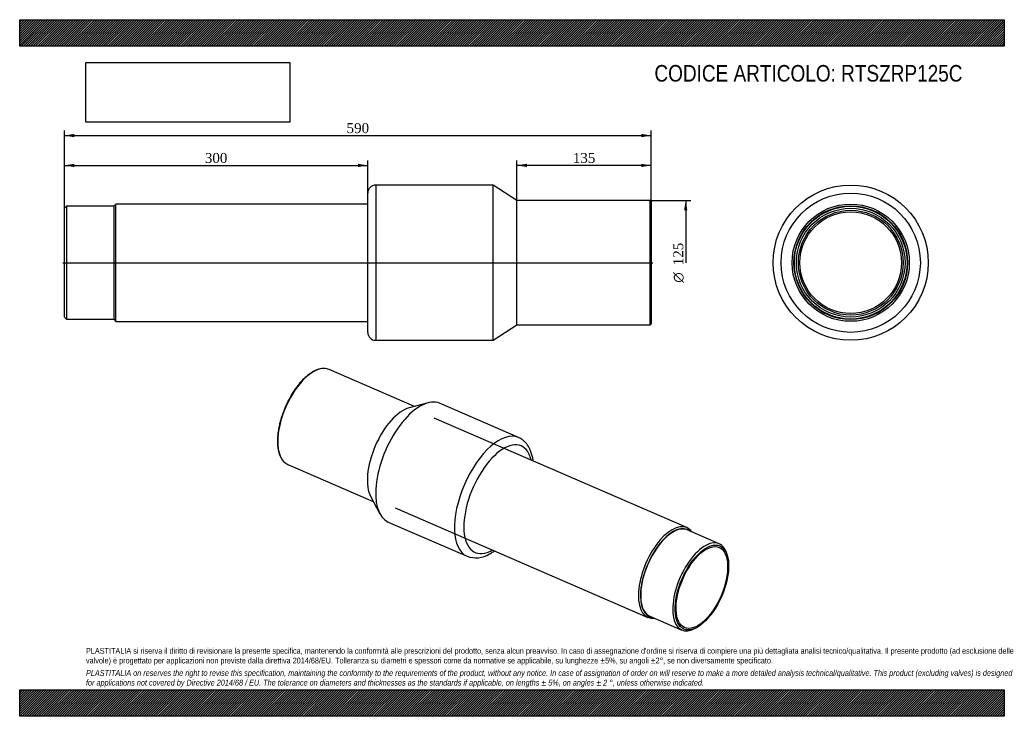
# Model space of a CAD drawing. Header units: millimetres. Extents: x 0 to 1188, y 0 to 840.
import ezdxf
from ezdxf.enums import TextEntityAlignment as Align
from ezdxf.lldxf.tags import DXFTag

# ---------------------------------------------------------------- set-up
doc = ezdxf.new("R2010")
doc.units = ezdxf.units.MM
doc.header["$LTSCALE"] = 4
for name, color, linetype in [('COPERTURA_TUBO', 7, 'Continuous'), ('Default', 7, 'Continuous'), ('DV2_Default', 7, 'Continuous'), ('PARTE_PE_', 7, 'Continuous'), ('PARTEA_ACCIAIO', 7, 'Continuous')]:
    doc.layers.add(name, color=color, linetype=linetype)
doc.styles.add('SEACAD_Solid_Edge_ANSI1_Symbols', font='semeca1.ttf')
doc.styles.add('SEACAD_Times_New_Roman', font='times.ttf')
tags = doc.linetypes.add('CENTER2', pattern=[28.575, 19.05, -3.175, 3.175, -3.175]).pattern_tags.tags
tags[10:11] = [DXFTag(74, 4), DXFTag(75, 0), DXFTag(340, '0'), DXFTag(46, 0.0), DXFTag(50, 0.0), DXFTag(44, 0.0), DXFTag(45, 0.0)]
tags[8:9] = [DXFTag(74, 4), DXFTag(75, 0), DXFTag(340, '0'), DXFTag(46, 0.0), DXFTag(50, 0.0), DXFTag(44, 0.0), DXFTag(45, 0.0)]
tags[6:7] = [DXFTag(74, 4), DXFTag(75, 0), DXFTag(340, '0'), DXFTag(46, 0.0), DXFTag(50, 0.0), DXFTag(44, 0.0), DXFTag(45, 0.0)]
tags[4:5] = [DXFTag(74, 4), DXFTag(75, 0), DXFTag(340, '0'), DXFTag(46, 0.0), DXFTag(50, 0.0), DXFTag(44, 0.0), DXFTag(45, 0.0)]
doc.dimstyles.new('ANSImm', dxfattribs={"dimtxt": 12, "dimasz": 12, "dimexe": 6, "dimexo": 0, "dimgap": 3, "dimtad": 1, "dimlfac": 0.833333, "dimdsep": 46, "dimtxsty": 'SEACAD_Times_New_Roman', "dimblk1": '_SE_FILLED', "dimblk2": '_SE_FILLED', "dimsah": 1, "dimcen": 6, "dimazin": 0, "dimtfac": 0.85, "dimtdec": 3, "dimtofl": 0, "dimtmove": 0, "dimatfit": 3, "dimfxl": 1, "dimarcsym": 0})
picture_1 = doc.add_image_def('image1.jpg', size_in_pixel=(4302, 1260))

# ---------------------------------------------------------------- blocks, each defined once
blk = doc.blocks.new('SE')
at = {"layer": 'COPERTURA_TUBO', "color": 7, "linetype": 'Continuous'}
for p, q in [((804.8, 227.5), (500, 359.5)), ((453.1, 251.4), (757.9, 119.3))]:
    blk.add_line(p, q, dxfattribs=at)
for centre, major_axis, start_param, end_param in [((781.4, 173.4), (23.4, 54.1), 0, 3.421851), ((782.8, 172.7), (22.7, 52.4), 0, 3.273969), ((781.4, 173.4), (23.4, 54.1), 6.002927, 6.283185), ((782.8, 172.7), (22.7, 52.4), 6.150809, 6.283185)]:
    blk.add_ellipse(centre, major_axis=major_axis, ratio=0.477985, start_param=start_param, end_param=end_param, dxfattribs=at)
at = {"layer": 'PARTE_PE_', "color": 7, "linetype": 'Continuous'}
for p, q in [((476.3, 373.7), (373.2, 418.3)), ((492.7, 378), (470, 372)), ((601.8, 336.2), (506.7, 377.4)), ((323.5, 303.6), (426.6, 259)), ((423.5, 264.7), (434.7, 244)), ((444.7, 234.2), (539.8, 193))]:
    blk.add_line(p, q, dxfattribs=at)
for centre, radius, start, end in [((366.7, 396.9), 22.6, 80.2465, 121.6088), ((550.6, 221.5), 30.4, 249.2765, 302.1201)]:
    blk.add_arc(centre, radius, start, end, dxfattribs=at)
for centre, major_axis, start_param, end_param in [((348.4, 361), (24.8, 57.3), 0.090407, 3.046472), ((348.4, 361), (24.8, 57.3), 0, 0.090407), ((475.7, 305.8), (31, 71.6), 0, 3.141593), ((456.4, 314.2), (24.8, 57.3), 0.359115, 2.782478), ((570.8, 264.6), (-31, -71.6), 3.141359, 6.28268), ((577.3, 261.8), (27.8, 64.2), 0, 3.711144), ((577.3, 261.8), (27.8, 64.2), 5.713634, 6.283185), ((348.4, 361), (24.8, 57.3), 3.046472, 3.141593)]:
    blk.add_ellipse(centre, major_axis=major_axis, ratio=0.477985, start_param=start_param, end_param=end_param, dxfattribs=at)
for points, knots in [([(354.8, 416.2), (354.5, 416), (353.6, 415.5), (352, 414.5), (350.2, 413.2), (348.3, 411.8), (346.4, 410.3), (344.6, 408.7), (342.7, 406.9), (340.9, 405), (339.1, 403.1), (337.3, 401), (335.6, 398.8), (333.8, 396.5), (332.1, 394.2), (330.5, 391.7), (328.9, 389.2), (327.3, 386.6), (325.8, 383.9), (324.4, 381.2), (323, 378.5), (321.6, 375.7), (320.4, 372.8), (319.2, 370), (318.1, 367.1), (317, 364.2), (316, 361.3), (315.2, 358.3), (314.3, 355.4), (313.6, 352.5), (313, 349.7), (312.4, 346.8), (311.9, 344), (311.6, 341.3), (311.3, 338.5), (311.1, 335.9), (311, 333.3), (311, 330.7), (311.1, 328.3), (311.2, 325.9), (311.5, 323.6), (311.9, 321.4), (312.3, 319.3), (312.9, 317.3), (313.5, 315.3), (314.2, 313.6), (315.1, 311.9), (316, 310.3), (316.9, 308.9), (318, 307.6), (319.1, 306.5), (320.1, 305.6), (320.7, 305.2), (320.9, 305.1)], [0, 0, 0, 0, 0.01057, 0.030654, 0.050739, 0.070822, 0.0909, 0.110971, 0.131033, 0.151087, 0.171133, 0.191171, 0.211201, 0.231225, 0.251243, 0.271255, 0.291263, 0.311268, 0.331269, 0.351267, 0.371264, 0.391259, 0.411253, 0.431247, 0.451242, 0.471237, 0.491234, 0.511233, 0.531235, 0.55124, 0.571249, 0.591262, 0.611282, 0.631307, 0.651339, 0.671379, 0.691427, 0.711485, 0.731551, 0.751628, 0.771713, 0.791807, 0.811908, 0.832011, 0.85211, 0.872196, 0.892257, 0.912281, 0.932249, 0.952147, 0.971959, 0.991681, 1, 1, 1, 1]), ([(619.6, 307.7), (619.6, 308.1), (619.4, 309.4), (619, 311.6), (618.4, 314.1), (617.7, 316.6), (616.9, 319), (616, 321.2), (615, 323.3), (613.9, 325.3), (612.7, 327.2), (611.4, 328.9), (610, 330.5), (608.5, 331.9), (606.9, 333.2), (605.3, 334.3), (603.6, 335.4), (602.5, 335.9), (601.9, 336.2)], [0.7337953, 0.7337953, 0.7337953, 0.7337953, 0.7422333, 0.7604604, 0.7786956, 0.7969055, 0.8150518, 0.8330876, 0.8509603, 0.8686175, 0.8860135, 0.9031167, 0.9199138, 0.9364116, 0.9526348, 0.9686233, 0.9844274, 1, 1, 1, 1]), ([(566.8, 195.7), (567.2, 196), (568.3, 196.6), (570.2, 197.7), (571.8, 198.8), (572.6, 199.4), (572.8, 199.5)], [0, 0, 0, 0, 0.00963006, 0.02771025, 0.04581414, 0.0487106, 0.0487106, 0.0487106, 0.0487106])]:
    blk.add_open_spline(points, degree=3, knots=knots, dxfattribs=at)
at = {"layer": 'PARTEA_ACCIAIO', "color": 7, "linetype": 'Continuous'}
for p, q in [((844, 208), (805.3, 224.7)), ((854.4, 191.7), (853.9, 193.7)), ((760.3, 120.8), (799, 104)), ((816.1, 106.5), (817.9, 107.6))]:
    blk.add_line(p, q, dxfattribs=at)
for centre, major_axis, start_param, end_param in [((782.8, 172.7), (-22.5, -52), 3.141593, 6.283185), ((782.8, 172.7), (-22.7, -52.4), 3.009217, 6.283185), ((821.5, 156), (22.5, 52), 0, 3.716997), ((821.5, 156), (22.5, 52), 5.707781, 6.283185), ((782.8, 172.7), (-22.7, -52.4), 0, 0.132376)]:
    blk.add_ellipse(centre, major_axis=major_axis, ratio=0.477985, start_param=start_param, end_param=end_param, dxfattribs=at)
for major_axis in [(21.7, 50.1), (20.9, 48.3)]:
    blk.add_ellipse((823.1, 155.3), major_axis=major_axis, ratio=0.477985, dxfattribs=at)
blk = doc.blocks.new('SE1')
at = {"layer": 'COPERTURA_TUBO', "color": 7, "linetype": 'Continuous'}
for p, q in [((116.2, 617.7), (114, 615.6)), ((114, 478.4), (114, 615.6)), ((116.2, 476.2), (116.2, 617.7)), ((420, 617.7), (116.2, 617.7)), ((114, 478.4), (116.2, 476.2)), ((116.2, 476.2), (420, 476.2))]:
    blk.add_line(p, q, dxfattribs=at)
at = {"layer": 'DV2_Default', "color": 7, "linetype": 'CENTER2'}
blk.add_line((51.9, 547), (764.1, 547), dxfattribs=at)
at = {"layer": 'PARTE_PE_', "color": 7, "linetype": 'Continuous'}
for p, q in [((420, 463), (420, 631)), ((429.6, 640.6), (429.6, 453.4)), ((571.2, 640.6), (429.6, 640.6)), ((571.2, 453.4), (571.2, 640.6)), ((600, 622), (571.2, 640.6)), ((600, 472), (600, 622)), ((760.8, 622), (600, 622)), ((760.8, 472), (760.8, 622)), ((762, 620.8), (762, 473.2)), ((571.2, 453.4), (600, 472)), ((600, 472), (760.8, 472)), ((429.6, 453.4), (571.2, 453.4))]:
    blk.add_line(p, q, dxfattribs=at)
for centre, radius, start, end in [((429.6, 631), 9.6, 90, 180), ((760.8, 620.8), 1.2, 0, 90), ((760.8, 473.2), 1.2, 270, 0), ((429.6, 463), 9.6, 180, 270)]:
    blk.add_arc(centre, radius, start, end, dxfattribs=at)
at = {"layer": 'PARTEA_ACCIAIO', "color": 7, "linetype": 'Continuous'}
for p, q in [((56.4, 615), (54, 612.6)), ((54, 481.4), (54, 612.6)), ((56.4, 615), (56.4, 479)), ((114, 615), (56.4, 615)), ((114, 478.4), (114, 615.6)), ((54, 481.4), (56.4, 479)), ((56.4, 479), (114, 479))]:
    blk.add_line(p, q, dxfattribs=at)
blk = doc.blocks.new('SE2')
at = {"layer": 'COPERTURA_TUBO', "color": 7, "linetype": 'Continuous'}
for radius in [70.7, 68.6]:
    blk.add_circle((1002.7, 547), radius, dxfattribs=at)
at = {"layer": 'PARTE_PE_', "color": 7, "linetype": 'Continuous'}
for radius in [93.6, 84, 61.3]:
    blk.add_circle((1002.7, 547), radius, dxfattribs=at)
at = {"layer": 'PARTEA_ACCIAIO', "color": 7, "linetype": 'Continuous'}
for radius in [68.6, 68, 65.6, 63.2]:
    blk.add_circle((1002.7, 547), radius, dxfattribs=at)
blk = doc.blocks.new('GDimGGroup')
at = {"layer": 'Default', "linetype": 'Continuous'}
blk.add_hatch(color=7, dxfattribs=at).paths.add_polyline_path([(805.6, 610), (803.6, 622), (801.6, 610)])
at = {"layer": 'Default', "color": 7, "linetype": 'Continuous'}
for p, q in [((760.8, 622), (809.6, 622)), ((803.6, 622), (803.6, 547))]:
    blk.add_line(p, q, dxfattribs=at)
for s, style, p in [('125', 'SEACAD_Times_New_Roman', (788.6, 543.8)), ('O', 'SEACAD_Solid_Edge_ANSI1_Symbols', (788.6, 522.9))]:
    blk.add_text(s, height=12, rotation=90, dxfattribs=dict(at, style=style)).set_placement(p, align=Align.TOP_LEFT)
blk = doc.blocks.new('DMBLK52')
at = {"layer": 'Default', "linetype": 'Continuous'}
for points in [[(612, 666.3), (600, 664.3), (612, 662.3)], [(750, 666.3), (750, 662.3), (762, 664.3)]]:
    blk.add_hatch(color=7, dxfattribs=at).paths.add_polyline_path(points)
at = {"layer": 'Default', "color": 7, "linetype": 'Continuous'}
for p, q in [((600, 622), (600, 670.3)), ((762, 620.8), (762, 670.3)), ((762, 664.3), (600, 664.3))]:
    blk.add_line(p, q, dxfattribs=at)
at = {"layer": 'Default', "color": 7, "linetype": 'Continuous', "style": 'SEACAD_Times_New_Roman'}
blk.add_text('135', height=12, dxfattribs=at).set_placement((667.4, 679.3), align=Align.TOP_LEFT)
blk = doc.blocks.new('_SE_FILLED')
at = {"color": 0}
blk.add_line((0, 0), (-1, 0), dxfattribs=at)
blk.add_solid([(0, 0), (-1, -0.1665), (-1, 0.1665), (0, 0)], dxfattribs=at)
blk = doc.blocks.new('DMBLK53')
at = {"layer": 'Default', "linetype": 'Continuous'}
for points in [[(66, 666.3), (54, 664.3), (66, 662.3)], [(408, 666.3), (408, 662.3), (420, 664.3)]]:
    blk.add_hatch(color=7, dxfattribs=at).paths.add_polyline_path(points)
at = {"layer": 'Default', "color": 7, "linetype": 'Continuous'}
for p, q in [((54, 612.6), (54, 670.3)), ((420, 631), (420, 670.3)), ((54, 664.3), (420, 664.3))]:
    blk.add_line(p, q, dxfattribs=at)
at = {"layer": 'Default', "color": 7, "linetype": 'Continuous', "style": 'SEACAD_Times_New_Roman'}
blk.add_text('300', height=12, dxfattribs=at).set_placement((223.4, 679.3), align=Align.TOP_LEFT)
blk = doc.blocks.new('DMBLK54')
at = {"layer": 'Default', "linetype": 'Continuous'}
for points in [[(66, 702.3), (54, 700.3), (66, 698.3)], [(750, 702.3), (750, 698.3), (762, 700.3)]]:
    blk.add_hatch(color=7, dxfattribs=at).paths.add_polyline_path(points)
at = {"layer": 'Default', "color": 7, "linetype": 'Continuous'}
for p, q in [((54, 547), (54, 706.3)), ((762, 547), (762, 706.3)), ((54, 700.3), (762, 700.3))]:
    blk.add_line(p, q, dxfattribs=at)
at = {"layer": 'Default', "color": 7, "linetype": 'Continuous', "style": 'SEACAD_Times_New_Roman'}
blk.add_text('590', height=12, dxfattribs=at).set_placement((394.4, 715.3), align=Align.TOP_LEFT)

msp = doc.modelspace()

# ---------------------------------------------------------------- hatches: boundary and pattern name
at = {"layer": 'Default', "linetype": 'Continuous'}
h = msp.add_hatch(dxfattribs=at)
h.set_pattern_fill('LINE', scale=0.629921, angle=45, style=0)
h.paths.add_polyline_path([(1188, 808), (1188, 840), (0, 840), (0, 808)])
for points in [[(1188, 808), (1188, 840), (0, 840), (0, 808)], [(1188, 0), (1188, 32), (0, 32), (0, 0)]]:
    msp.add_hatch(color=7, dxfattribs=at).paths.add_polyline_path(points)
h = msp.add_hatch(dxfattribs=at)
h.set_pattern_fill('LINE', scale=0.629921, angle=45, style=0)
h.paths.add_polyline_path([(1188, 0), (1188, 32), (0, 32), (0, 0)])

# ---------------------------------------------------------------- linework, layer by layer
at = {"layer": 'Default', "color": 7, "linetype": 'Continuous'}
for p, q in [((0, 840), (1188, 840)), ((0, 808), (0, 840)), ((1188, 840), (1188, 808)), ((1188, 808), (0, 808)), ((0, 32), (1188, 32)), ((0, 0), (0, 32)), ((1188, 32), (1188, 0)), ((1188, 0), (0, 0))]:
    msp.add_line(p, q, dxfattribs=at)

# ---------------------------------------------------------------- block references
at = {"layer": 'Default'}
for name in ['SE1', 'SE2', 'GDimGGroup', 'SE']:
    msp.add_blockref(name, (0, 0), dxfattribs=at)

# ---------------------------------------------------------------- texts
at = {"layer": 'Default', "attachment_point": 1}
for s, insert, char_height, width in [('{\\fArial Narrow|b0||i0||c0|p34;\\C7;\\H20.;\\W1.;CODICE ARTICOLO: RTSZRP125C}', (765.859, 785.368), 20, 401.54829), ("{\\fArial Narrow|b0||i0||c0|p34;\\C7;\\H7.;\\W1.;PLASTITALIA si riserva il diritto di revisionare la presente specifica, mantenendo la conformità alle prescrizioni del prodotto, senza alcun preavviso. In caso di assegnazione d'ordine si riserva di compiere una più dettagliata analisi tecnico/qualitativa. Il presente prodotto (ad esclusione delle \\P}{\\fArial Narrow|b0||i0||c0|p34;\\C7;\\H7.;\\W1.;valvole) è progettato per applicazioni non previste dalla direttiva 2014/68/EU. Tolleranza su diametri e spessori come da normative se applicabile, su lunghezze ±5%, su angoli ±2°, se non diversamente specificato.\\P}{\\fArial Narrow|b0||i0||c0|p34;\\C7;\\H2.;\\W1.;   \\P}{\\fArial Narrow|b0||i1||c0|p34;\\C7;\\H7.;\\W1.;PLASTITALIA on reserves the right to revise this specification, maintaining the conformity to the requirements of the product, without any notice. In case of assignation of order on will reserve to make a more detailed analysis technical/qualitative. This product (excluding valves) is designed \\P}{\\fArial Narrow|b0||i1||c0|p34;\\C7;\\H7.;\\W1.;for applications not covered by Directive 2014/68 / EU. The tolerance on diameters and thicknesses as the standards if applicable, on lengths ± 5%, on angles ± 2 °, unless otherwise indicated.\\P}", (80, 82.409), 7, 1028)]:
    msp.add_mtext(s, dxfattribs=dict(at, insert=insert, char_height=char_height, width=width))

# ---------------------------------------------------------------- dimensions: what is measured, and where the dimension line sits
at = {"layer": 'Default', "color": 7, "linetype": 'Continuous'}
dim = msp.add_linear_dim(base=(54.043, 700.348), p1=(54.043, 546.98), p2=(762.043, 546.98), angle=0, text='\\A1;<>', dimstyle='ANSImm', dxfattribs=at)
dim.commit()
dim.dimension.update_dxf_attribs({"geometry": 'DMBLK54', "text_midpoint": (408.043, 700.348), "dimtype": 161})
dim = msp.add_linear_dim(base=(420.043, 664.348), p1=(54.043, 612.56), p2=(420.043, 630.98), text='\\A1;<>', dimstyle='ANSImm', override={"dimdec": 0, "dimrnd": 10, "dimtdec": 4}, dxfattribs=at)
dim.commit()
dim.dimension.update_dxf_attribs({"geometry": 'DMBLK53', "text_midpoint": (237.043, 664.348), "dimtype": 160})
dim = msp.add_linear_dim(base=(600.043, 664.348), p1=(762.043, 620.78), p2=(600.043, 621.98), text='\\A1;<>', dimstyle='ANSImm', dxfattribs=at)
dim.commit()
dim.dimension.update_dxf_attribs({"geometry": 'DMBLK52', "text_midpoint": (681.043, 664.348), "dimtype": 160})

# ---------------------------------------------------------------- pictures from other files: only their frames are drawn
image = msp.add_image(picture_1, insert=(80, 716.413), size_in_units=(245.829, 72))
image.dxf.flags = 7

doc.saveas('drawing.dxf')
